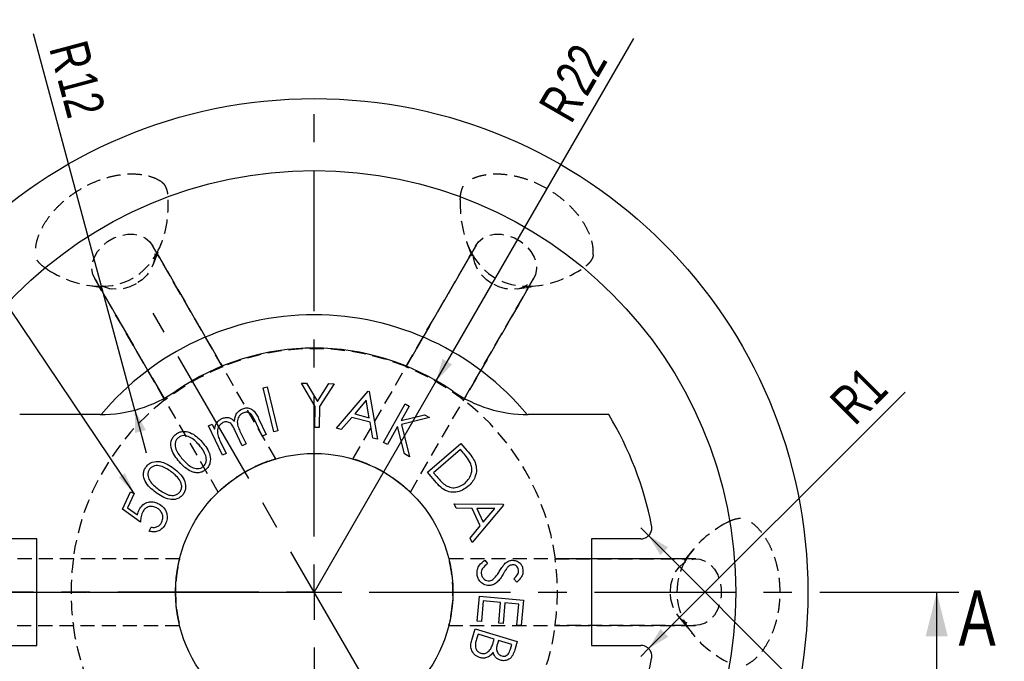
# Model space of a CAD drawing. Header units: millimetres. Extents: x 8 to 412, y 8 to 289.
# Tile 4 of 6: x 67 to 156, y 131 to 189. Entities that reach past the tile are written whole.
import ezdxf

# ---------------------------------------------------------------- set-up
doc = ezdxf.new("R2010")
doc.units = ezdxf.units.MM
doc.linetypes.add('CENTERX2', pattern=[20.32, 12.7, -2.54, 2.54, -2.54])
doc.linetypes.add('HIDDEN', pattern=[1.905, 1.27, -0.635])
for name, color, linetype in [('CENTERLINE', 4, 'CENTERX2'), ('DIMENSIONS', 2, 'Continuous'), ('HIDDEN', 3, 'HIDDEN'), ('TEXT', 2, 'Continuous')]:
    doc.layers.add(name, color=color, linetype=linetype)
doc.layers.add('OUTLINE', color=7, linetype='Continuous', lineweight=25)
doc.styles.add('SLDTEXTSTYLE0', font='TXT', dxfattribs={"width": 0.75})
doc.dimstyles.new('SLDDIMSTYLE1', dxfattribs={"dimtxt": 3.5, "dimasz": 2, "dimexe": 0, "dimexo": 0.0625, "dimgap": 0.875, "dimtad": 1, "dimrnd": 1e-09, "dimzin": 12, "dimdsep": 46, "dimtxsty": 'SLDTEXTSTYLE0', "dimsah": 1, "dimcen": 0, "dimadec": 0, "dimazin": 3, "dimtfac": 1, "dimtofl": 0, "dimtmove": 0, "dimatfit": 3, "dimfxl": 0, "dimfrac": 2, "dimtolj": 1, "dimtzin": 12, "dimarcsym": 0})
doc.dimstyles.new('SLDDIMSTYLE2', dxfattribs={"dimtxt": 3.5, "dimasz": 2, "dimexe": 0, "dimexo": 0.0625, "dimgap": 0.875, "dimtad": 1, "dimrnd": 1e-09, "dimzin": 12, "dimdsep": 46, "dimtxsty": 'SLDTEXTSTYLE0', "dimsah": 1, "dimcen": 0, "dimadec": 0, "dimazin": 3, "dimtfac": 1, "dimtofl": 0, "dimtmove": 1, "dimatfit": 3, "dimfxl": 0, "dimfrac": 2, "dimtolj": 1, "dimtzin": 12, "dimarcsym": 0})
doc.dimstyles.new('SLDDIMSTYLE4', dxfattribs={"dimtxt": 3.5, "dimasz": 2, "dimexe": 0, "dimexo": 0.0625, "dimgap": 0.875, "dimtad": 1, "dimrnd": 1e-09, "dimzin": 12, "dimdsep": 46, "dimtxsty": 'SLDTEXTSTYLE0', "dimsah": 1, "dimcen": 0, "dimadec": 0, "dimazin": 3, "dimtfac": 1, "dimtofl": 0, "dimtmove": 0, "dimatfit": 3, "dimfxl": 0, "dimfrac": 2, "dimtolj": 1, "dimtzin": 12, "dimarcsym": 0})
doc.dimstyles.new('SLDDIMSTYLE5', dxfattribs={"dimtxt": 0.18, "dimasz": 2, "dimexe": 0, "dimexo": 0.0625, "dimgap": 0, "dimtad": 0, "dimtih": 1, "dimtoh": 1, "dimdec": 0, "dimrnd": 1e-09, "dimzin": 0, "dimdsep": 46, "dimtxsty": 'Standard', "dimsah": 1, "dimcen": 0.09, "dimadec": 0, "dimazin": 0, "dimtfac": 2, "dimtdec": 0, "dimtofl": 0, "dimtmove": 0, "dimatfit": 3, "dimfxl": 0, "dimfrac": 2, "dimtolj": 1, "dimtzin": 0, "dimarcsym": 0})

# ---------------------------------------------------------------- blocks, each defined once
blk = doc.blocks.new('_D_1')
at = {"layer": 'DIMENSIONS'}
for q in [(122.6, 187.349), (93.779, 137.43)]:
    blk.add_line((104.779, 156.482), q, dxfattribs=at)
blk.add_solid([(104.779, 156.482), (106.212, 157.964), (105.346, 158.464)], dxfattribs=at)
at = {"layer": 'DIMENSIONS', "char_height": 3.5, "attachment_point": 1, "rotation": 60, "style": 'SLDTEXTSTYLE0'}
for s, insert in [('22', (115.317, 183.751)), ('R', (113.9, 181.297))]:
    blk.add_mtext(s, dxfattribs=dict(at, insert=insert))
blk = doc.blocks.new('_D_2')
at = {"layer": 'DIMENSIONS'}
for q in [(68.474, 187.757), (78.636, 149.976)]:
    blk.add_line((77.597, 153.839), q, dxfattribs=at)
blk.add_solid([(77.597, 153.839), (77.634, 151.777), (78.599, 152.037)], dxfattribs=at)
at = {"layer": 'DIMENSIONS', "char_height": 3.5, "attachment_point": 1, "rotation": 285, "style": 'SLDTEXTSTYLE0'}
for s, insert in [('R', (73.243, 187.391)), ('12', (73.976, 184.654))]:
    blk.add_mtext(s, dxfattribs=dict(at, insert=insert))
blk = doc.blocks.new('_D_4')
at = {"layer": 'DIMENSIONS'}
for q in [(147.048, 155.465), (123.213, 131.63)]:
    blk.add_line((123.92, 132.337), q, dxfattribs=at)
blk.add_solid([(123.92, 132.337), (125.687, 133.397), (124.98, 134.105)], dxfattribs=at)
at = {"layer": 'DIMENSIONS', "insert": (140.033, 154.815), "char_height": 3.5, "attachment_point": 1, "rotation": 45, "style": 'SLDTEXTSTYLE0'}
blk.add_mtext('R1', dxfattribs=at)
blk = doc.blocks.new('_D_5')
at = {"layer": 'DIMENSIONS'}
for q in [(123.213, 143.23), (144.995, 121.447)]:
    blk.add_line((123.92, 142.523), q, dxfattribs=at)
blk.add_solid([(123.92, 142.523), (124.98, 140.755), (125.687, 141.462)], dxfattribs=at)
at = {"layer": 'DIMENSIONS', "insert": (144.344, 128.46), "char_height": 3.5, "attachment_point": 1, "rotation": 315, "style": 'SLDTEXTSTYLE0'}
blk.add_mtext('R1', dxfattribs=at)
blk = doc.blocks.new('SW_CENTERMARKSYMBOL_0')
at = {"layer": 'CENTERLINE', "color": 0}
for p, q in [((0, 5), (0, 44.954)), ((0, 0), (0, 2.5)), ((-5, 0), (-40.5, 0)), ((0, 0), (-2.5, 0)), ((0, 0), (0, -2.5)), ((0, 0), (2.5, 0)), ((5, 0), (40.5, 0)), ((0, -5), (0, -40.5))]:
    blk.add_line(p, q, dxfattribs=at)

msp = doc.modelspace()

# ---------------------------------------------------------------- linework, layer by layer
at = {"layer": 'CENTERLINE'}
for p, q in [((108.18869, 112.47056), (79.25191, 162.59053)), ((37.76754, 137.4297), (151.89456, 137.4297)), ((60.59304, 137.4297), (93.64707, 137.4297))]:
    msp.add_line(p, q, dxfattribs=at)
at = {"layer": 'CENTERLINE', "linetype": 'Continuous'}
msp.add_line((149.89456, 129.4297), (149.89456, 137.4297), dxfattribs=at)
at = {"layer": 'CENTERLINE'}
msp.add_solid([(149.89456, 137.4297), (148.89456, 133.4297), (150.89456, 133.4297)], dxfattribs=at)
at = {"layer": 'HIDDEN'}
for p, q in [((90.30836, 149.44019), (79.17635, 168.7214)), ((79.25421, 166.94048), (80.01907, 168.92626)), ((108.38068, 168.7214), (97.24862, 149.44009)), ((107.53796, 168.92626), (108.30283, 166.94048)), ((79.59372, 167.9985), (79.58995, 168.00502)), ((79.58995, 168.00502), (85.50458, 157.76058)), ((85.51941, 157.7349), (79.59372, 167.9985)), ((102.03763, 157.7349), (107.96332, 167.9985)), ((107.96708, 168.00502), (102.05245, 157.76058)), ((107.96332, 167.9985), (107.96708, 168.00502)), ((73.38143, 165.09401), (75.48359, 164.76351)), ((73.9802, 165.7214), (85.11226, 146.44009)), ((102.44482, 146.44019), (113.57684, 165.7214)), ((112.07344, 164.76351), (114.17561, 165.09401)), ((74.39757, 164.9985), (74.3938, 165.00502)), ((74.3938, 165.00502), (80.30843, 154.76058)), ((80.32326, 154.7349), (74.39757, 164.9985)), ((107.23378, 154.7349), (113.15947, 164.9985)), ((113.16323, 165.00502), (107.2486, 154.76058)), ((113.15947, 164.9985), (113.16323, 165.00502)), ((85.50458, 157.76058), (85.51941, 157.7349)), ((102.05245, 157.76058), (102.03763, 157.7349)), ((80.30843, 154.76058), (80.32326, 154.7349)), ((107.2486, 154.76058), (107.23378, 154.7349)), ((127.93506, 141.26195), (126.59775, 139.60667)), ((81.64206, 140.4297), (59.37803, 140.4297)), ((72.03449, 140.4297), (72.06415, 140.4297)), ((128.179, 140.4297), (105.91487, 140.4297)), ((115.49289, 140.4297), (127.34427, 140.4297)), ((115.52254, 140.4297), (115.49289, 140.4297)), ((127.3518, 140.4297), (115.52254, 140.4297)), ((127.34427, 140.4297), (127.3518, 140.4297)), ((126.59775, 135.25274), (127.93506, 133.59746)), ((59.37803, 134.4297), (81.64216, 134.4297)), ((72.03449, 134.4297), (72.06415, 134.4297)), ((105.91498, 134.4297), (128.179, 134.4297)), ((115.49289, 134.4297), (127.34427, 134.4297)), ((115.52254, 134.4297), (115.49289, 134.4297)), ((127.3518, 134.4297), (115.52254, 134.4297)), ((127.34427, 134.4297), (127.3518, 134.4297))]:
    msp.add_line(p, q, dxfattribs=at)
at = {"layer": 'HIDDEN', "flags": 128}
for points in [[(77.72734, 165.23116), (77.14197, 164.95523), (76.53023, 164.78527), (75.92075, 164.72922), (75.34201, 164.7897), (74.82108, 164.96389), (74.3823, 165.24363), (74.04622, 165.61585), (73.82853, 166.06315), (73.73941, 166.5646), (73.78303, 167.09676), (73.95736, 167.63476), (74.25424, 168.15342), (74.65979, 168.62851), (75.15504, 169.0378), (75.71685, 169.36215), (76.31893, 169.58641), (76.93314, 169.70008), (77.53075, 169.69786), (78.08383, 169.57983), (78.56651, 169.35153), (78.95623, 169.02362), (79.23475, 168.61145), (79.38906, 168.13428), (79.41194, 167.61442), (79.30232, 167.07619), (79.06533, 166.54474), (78.71204, 166.04494), (78.25899, 165.60014), (77.72734, 165.23116)], [(109.82969, 165.23116), (109.29805, 165.60014), (108.84499, 166.04494), (108.49171, 166.54474), (108.25472, 167.07619), (108.1451, 167.61442), (108.16798, 168.13428), (108.32229, 168.61145), (108.60081, 169.02362), (108.99052, 169.35153), (109.4732, 169.57983), (110.02628, 169.69786), (110.6239, 169.70008), (111.23811, 169.58641), (111.84019, 169.36215), (112.40199, 169.0378), (112.89725, 168.62851), (113.30279, 168.15342), (113.59967, 167.63476), (113.774, 167.09676), (113.81763, 166.5646), (113.72851, 166.06315), (113.51082, 165.61585), (113.17473, 165.24363), (112.73596, 164.96389), (112.21503, 164.7897), (111.63629, 164.72922), (111.0268, 164.78527), (110.41507, 164.95523), (109.82969, 165.23116)], [(125.88087, 137.4297), (125.9346, 138.07462), (126.09327, 138.68937), (126.34948, 139.24523), (126.69122, 139.71619), (127.10254, 140.08024), (127.56419, 140.32035), (128.05459, 140.4253), (128.5508, 140.39018), (129.02963, 140.21663), (129.46869, 139.91277), (129.84744, 139.4928), (130.14818, 138.97637), (130.35684, 138.38761), (130.46367, 137.75406), (130.46367, 137.10535), (130.35684, 136.4718), (130.14818, 135.88304), (129.84744, 135.36661), (129.46869, 134.94664), (129.02963, 134.64277), (128.5508, 134.46922), (128.05459, 134.4341), (127.56419, 134.53905), (127.10254, 134.77917), (126.69122, 135.14322), (126.34948, 135.61418), (126.09327, 136.17004), (125.9346, 136.78479), (125.88087, 137.4297)]]:
    msp.add_lwpolyline(points, dxfattribs=at)
at = {"layer": 'HIDDEN'}
for radius, start, end in [(21.95, 67.8554454, 112.1445546), (21.92063, 112.1339617, 127.8660383), (21.92063, 52.1339617, 67.8660383), (21.95, 127.8554454, 172.1445546), (21.95, 7.8554454, 52.1445546), (21.92063, 172.1339617, 187.8660383), (21.92063, 352.1339617, 7.8660383), (21.95, 187.8554454, 232.1445546), (21.95, 307.8554454, 352.1445546)]:
    msp.add_arc((93.77852, 137.4297), radius, start, end, dxfattribs=at)
for centre, major_axis, start_param, end_param in [((71.41916, 176.15725), (-6.00543, 10.40171), 3.52352498, 4.03791479), ((116.13788, 176.15725), (6.00543, 10.40171), 2.24527051, 2.75966032), ((71.49225, 176.03064), (-5.94115, 10.29038), 2.75531091, 3.5278744), ((116.06478, 176.03064), (5.94115, 10.29038), 2.75531091, 3.5278744), ((71.41916, 176.15725), (-6.00543, 10.40171), 2.24527051, 2.75966032), ((116.13788, 176.15725), (6.00543, 10.40171), 3.52352498, 4.03791479), ((138.49723, 137.4297), (12.01087, 0), 2.24527051, 2.75966032), ((138.35104, 137.4297), (11.88231, 0), 2.75531091, 3.5278744), ((138.49723, 137.4297), (12.01087, 0), 3.52352498, 4.03791479)]:
    msp.add_ellipse(centre, major_axis=major_axis, ratio=0.67014833, start_param=start_param, end_param=end_param, dxfattribs=at)
for points, knots in [([(80.01011, 174.42824), (79.81709, 174.53986), (79.43112, 174.76304), (78.66013, 175.00038), (77.7261, 175.12843), (76.65798, 175.1044), (75.55081, 174.92106), (74.47249, 174.60665), (73.42781, 174.16448), (72.45585, 173.62742), (71.56271, 172.99948), (70.76513, 172.30649), (70.07844, 171.56057), (69.50603, 170.77819), (69.06764, 169.98227), (68.77583, 169.21246), (68.61893, 168.49164), (68.62034, 168.06574), (68.62104, 167.85277)], [0, 0, 0, 0, 0.06128923, 0.12255993, 0.19451722, 0.26643906, 0.33219826, 0.39794021, 0.45927824, 0.52061278, 0.58008389, 0.63956063, 0.69927321, 0.75899913, 0.82086584, 0.88275244, 0.94136845, 1, 1, 1, 1]), ([(118.93599, 167.85277), (118.93614, 168.07573), (118.93644, 168.52159), (118.75649, 169.30795), (118.40036, 170.18087), (117.84548, 171.09387), (117.13313, 171.96104), (116.32168, 172.73768), (115.41641, 173.42132), (114.46532, 173.99453), (113.47494, 174.45405), (112.476, 174.79827), (111.48668, 175.02001), (110.52291, 175.12453), (109.61443, 175.10624), (108.80185, 174.97405), (108.09915, 174.74951), (107.73102, 174.53534), (107.54693, 174.42824)], [0, 0, 0, 0, 0.06128927, 0.12255998, 0.19451721, 0.26643907, 0.33219831, 0.39794022, 0.45927825, 0.52061281, 0.58008378, 0.6395606, 0.69927327, 0.75899903, 0.8208659, 0.88275248, 0.94136849, 1, 1, 1, 1]), ([(80.01011, 174.42824), (80.10094, 174.35055), (80.28293, 174.19488), (80.4796, 173.75976), (80.58672, 173.2747), (80.60555, 172.94829), (80.61383, 172.80482)], [0, 0, 0, 0, 0.27001147, 0.54099666, 0.79825553, 1, 1, 1, 1]), ([(106.94321, 172.80482), (106.94584, 172.86552), (106.95699, 173.1226), (107.02194, 173.57119), (107.19498, 174.04955), (107.38935, 174.31228), (107.51195, 174.40251), (107.54693, 174.42824)], [0, 0, 0, 0, 0.08557978, 0.3624268, 0.64019151, 0.89737005, 1, 1, 1, 1]), ([(69.72511, 166.51821), (69.67386, 166.55085), (69.4568, 166.68905), (69.10079, 166.96959), (68.77303, 167.35862), (68.64269, 167.65831), (68.62585, 167.80961), (68.62104, 167.85277)], [0, 0, 0, 0, 0.08558046, 0.36242722, 0.64019148, 0.89736988, 1, 1, 1, 1]), ([(118.93599, 167.85277), (118.91412, 167.73526), (118.87029, 167.49981), (118.59181, 167.11193), (118.2253, 166.77663), (117.95203, 166.59712), (117.83192, 166.51821)], [0, 0, 0, 0, 0.27001192, 0.54099533, 0.7982552, 1, 1, 1, 1]), ([(87.52852, 148.25502), (87.29023, 148.11097), (86.81431, 147.82325), (86.20796, 147.38326), (85.6538, 146.93759), (85.30657, 146.62219), (85.13633, 146.4619), (85.09414, 146.41978), (85.17652, 146.50116), (85.4366, 146.74223), (85.86027, 147.11114), (86.42815, 147.54758), (86.9658, 147.91577), (87.48352, 148.23414), (88.02127, 148.53059), (88.63593, 148.83027), (89.19048, 149.0615), (89.64094, 149.22767), (90.00251, 149.34707), (90.25953, 149.42544), (90.33666, 149.44613), (90.25204, 149.42267), (90.01846, 149.35196), (89.56035, 149.20351), (88.86041, 148.92949), (88.16253, 148.6077), (87.72152, 148.36238), (87.52852, 148.25502)], [0, 0, 0, 0, 0.03407831, 0.06806356, 0.10408246, 0.15978097, 0.19968015, 0.23964054, 0.2915634, 0.34348088, 0.40575985, 0.44633034, 0.47469122, 0.49795275, 0.52125916, 0.54950071, 0.59211583, 0.62879918, 0.66555476, 0.71758462, 0.7696044, 0.80692831, 0.8442002, 0.89696078, 0.9381146, 0.97291702, 1, 1, 1, 1]), ([(100.02852, 148.25502), (99.78462, 148.38936), (99.29749, 148.65766), (98.61327, 148.96278), (97.95022, 149.21986), (97.50347, 149.36287), (97.27953, 149.43016), (97.22196, 149.44563), (97.33363, 149.41498), (97.67245, 149.31028), (98.20377, 149.12783), (98.86567, 148.85424), (99.45336, 148.57273), (99.98793, 148.28355), (100.51354, 147.96606), (101.08041, 147.58359), (101.55793, 147.21896), (101.92706, 146.91194), (102.21126, 146.65851), (102.40763, 146.47511), (102.46412, 146.41865), (102.40149, 146.48021), (102.22347, 146.64714), (101.86585, 146.96964), (101.27857, 147.4388), (100.65095, 147.88229), (100.21799, 148.14156), (100.02852, 148.25502)], [0, 0, 0, 0, 0.03407832, 0.06806358, 0.10408247, 0.15978099, 0.19968016, 0.23964055, 0.29156342, 0.34348089, 0.40575986, 0.44633035, 0.47469123, 0.49795275, 0.52125917, 0.54950072, 0.59211583, 0.62879919, 0.66555477, 0.71758463, 0.7696044, 0.80692832, 0.84420021, 0.89696079, 0.93811461, 0.97291703, 1, 1, 1, 1]), ([(130.99661, 143.71631), (131.0505, 143.74438), (131.27871, 143.86326), (131.69967, 144.0313), (132.20046, 144.12063), (132.52518, 144.08367), (132.66462, 144.0226), (132.7044, 144.00518)], [0, 0, 0, 0, 0.08558019, 0.36242707, 0.64019115, 0.89737032, 1, 1, 1, 1]), ([(132.7044, 130.85422), (132.89756, 130.96558), (133.28384, 131.18825), (133.87487, 131.73727), (134.45278, 132.48214), (134.96603, 133.41918), (135.36083, 134.46968), (135.62771, 135.56074), (135.76712, 136.68655), (135.78799, 137.79682), (135.69075, 138.88427), (135.48939, 139.92149), (135.18676, 140.88914), (134.7954, 141.77605), (134.3253, 142.55367), (133.80454, 143.19129), (133.25874, 143.68757), (132.88919, 143.8993), (132.7044, 144.00518)], [0, 0, 0, 0, 0.06128925, 0.12255993, 0.19451723, 0.26643912, 0.33219825, 0.39794028, 0.45927827, 0.52061284, 0.58008382, 0.63956066, 0.69927324, 0.75899909, 0.82086592, 0.8827525, 0.94136841, 1, 1, 1, 1]), ([(81.27852, 137.4297), (81.28413, 137.15132), (81.29533, 136.5953), (81.3732, 135.85019), (81.48209, 135.14743), (81.58162, 134.68903), (81.63531, 134.46144), (81.6507, 134.40385), (81.62141, 134.51589), (81.54267, 134.86166), (81.43502, 135.41302), (81.341, 136.12304), (81.29096, 136.77275), (81.2741, 137.38029), (81.28625, 137.99423), (81.33405, 138.67638), (81.41107, 139.27224), (81.49239, 139.74544), (81.56977, 140.11827), (81.63041, 140.38004), (81.65105, 140.45718), (81.62907, 140.37216), (81.57351, 140.13453), (81.47302, 139.66357), (81.36036, 138.92039), (81.2901, 138.15512), (81.28204, 137.65053), (81.27852, 137.4297)], [0, 0, 0, 0, 0.03407832, 0.06806357, 0.10408246, 0.15978098, 0.19968015, 0.23964054, 0.29156341, 0.34348089, 0.40575986, 0.44633036, 0.47469122, 0.49795274, 0.52125918, 0.54950071, 0.59211584, 0.62879919, 0.66555477, 0.71758463, 0.7696044, 0.80692831, 0.84420021, 0.89696079, 0.93811461, 0.97291703, 1, 1, 1, 1]), ([(106.27852, 137.4297), (106.27291, 137.70809), (106.2617, 138.26411), (106.18383, 139.00922), (106.07494, 139.71198), (105.97542, 140.17038), (105.92172, 140.39796), (105.90634, 140.45556), (105.93563, 140.34352), (106.01436, 139.99775), (106.12201, 139.44639), (106.21604, 138.73637), (106.26608, 138.08666), (106.28293, 137.47912), (106.27079, 136.86518), (106.22299, 136.18303), (106.14596, 135.58716), (106.06464, 135.11397), (105.98727, 134.74114), (105.92662, 134.47937), (105.90598, 134.40223), (105.92797, 134.48724), (105.98353, 134.72488), (106.08401, 135.19584), (106.19668, 135.93902), (106.26694, 136.70429), (106.27499, 137.20888), (106.27852, 137.4297)], [0, 0, 0, 0, 0.03407832, 0.06806357, 0.10408246, 0.15978098, 0.19968015, 0.23964054, 0.29156341, 0.34348089, 0.40575986, 0.44633036, 0.47469122, 0.49795274, 0.52125918, 0.54950071, 0.59211584, 0.62879919, 0.66555477, 0.71758463, 0.7696044, 0.80692831, 0.84420021, 0.89696079, 0.93811461, 0.97291703, 1, 1, 1, 1])]:
    msp.add_open_spline(points, degree=3, knots=knots, dxfattribs=at)
at = {"layer": 'OUTLINE'}
for p, q in [((92.62711, 156.2688), (93.08624, 156.26078)), ((93.87551, 154.16944), (92.62711, 156.2688)), ((93.08624, 156.26078), (94.07503, 154.60373)), ((94.07503, 154.60373), (95.10387, 156.22633)), ((95.56381, 156.21831), (94.26733, 154.16302)), ((95.10387, 156.22633), (95.56381, 156.21831)), ((89.17871, 155.8596), (89.5465, 155.94694)), ((90.12342, 151.89486), (89.17871, 155.8596)), ((89.5465, 155.94694), (90.49121, 151.9822)), ((95.79202, 152.2045), (98.63577, 155.54745)), ((98.63577, 155.54745), (98.72952, 155.52181)), ((98.72952, 155.52181), (99.48273, 151.20851)), ((98.4635, 154.72213), (97.42984, 153.51219)), ((98.73994, 153.15883), (98.4635, 154.72213)), ((93.84265, 152.26799), (93.87551, 154.16944)), ((94.26733, 154.16302), (94.23448, 152.26158)), ((100.03479, 150.93474), (101.9779, 154.39708)), ((102.33047, 154.19916), (101.6013, 152.90028)), ((101.9779, 154.39708), (102.33047, 154.19916)), ((74.49122, 153.4297), (68.40136, 153.4297)), ((89.09864, 151.4887), (88.41034, 152.93181)), ((88.7581, 153.09767), (89.4464, 151.65456)), ((97.15821, 153.18847), (96.21911, 152.08911)), ((98.80885, 152.74296), (97.15821, 153.18847)), ((97.42984, 153.51219), (98.73994, 153.15883)), ((99.07087, 151.31988), (98.80885, 152.74296)), ((101.6013, 152.90028), (103.71268, 153.42352)), ((104.18063, 153.1607), (101.64537, 152.54051)), ((103.71268, 153.42352), (104.18063, 153.1607)), ((119.15567, 153.4297), (113.06582, 153.4297)), ((84.23406, 152.41178), (84.5714, 152.57283)), ((85.49448, 149.76915), (84.23406, 152.41178)), ((84.5714, 152.57283), (84.78935, 152.1161)), ((87.29416, 150.62812), (86.64912, 151.98069)), ((87.13791, 151.82363), (87.6315, 150.78918)), ((90.49121, 151.9822), (90.12342, 151.89486)), ((94.23448, 152.26158), (93.84265, 152.26799)), ((96.21911, 152.08911), (95.79202, 152.2045)), ((101.29361, 152.3514), (100.38736, 150.73682)), ((101.90819, 149.88345), (101.29361, 152.3514)), ((101.64537, 152.54051), (102.36733, 149.62544)), ((85.29816, 151.0496), (85.83182, 149.93021)), ((89.4464, 151.65456), (89.09864, 151.4887)), ((99.48273, 151.20851), (99.07087, 151.31988)), ((100.38736, 150.73682), (100.03479, 150.93474)), ((87.6315, 150.78918), (87.29416, 150.62812)), ((103.98624, 148.24241), (107.00627, 150.83055)), ((106.9614, 150.29048), (104.5199, 148.19753)), ((107.1449, 150.07654), (106.9614, 150.29048)), ((107.00627, 150.83055), (107.54313, 150.20475)), ((85.83182, 149.93021), (85.49448, 149.76915)), ((102.36733, 149.62544), (101.90819, 149.88345)), ((104.80996, 147.28167), (103.98624, 148.24241)), ((104.5199, 148.19753), (104.81877, 147.84818)), ((76.48472, 144.90502), (77.21389, 146.46833)), ((77.21389, 146.46833), (77.55764, 146.30807)), ((77.55764, 146.30807), (76.95748, 145.02201)), ((78.12094, 143.73675), (76.48472, 144.90502)), ((76.95748, 145.02201), (77.85812, 144.38499)), ((106.38893, 145.38789), (110.79037, 145.35824)), ((106.57563, 144.98565), (106.38893, 145.38789)), ((108.02515, 144.97203), (106.57563, 144.98565)), ((110.83124, 145.2701), (108.00351, 141.91033)), ((108.7471, 143.41674), (108.02515, 144.97203)), ((110.04518, 144.95841), (108.44903, 144.97203)), ((108.44903, 144.97203), (109.02194, 143.73805)), ((109.02194, 143.73805), (110.04518, 144.95841)), ((110.79037, 145.35824), (110.83124, 145.2701)), ((78.89257, 142.92506), (79.06565, 143.29605)), ((107.82323, 142.29815), (108.7471, 143.41674)), ((68.77852, 142.2297), (64.34452, 142.2297)), ((68.77852, 132.6297), (68.77852, 142.2297)), ((108.00351, 141.91033), (107.82323, 142.29815)), ((118.77852, 142.2297), (118.77852, 132.6297)), ((123.21251, 142.2297), (118.77852, 142.2297)), ((109.16849, 140.31034), (109.40407, 139.99544)), ((112.05712, 138.33999), (111.77987, 138.63726)), ((108.45685, 134.80713), (108.66278, 137.06995)), ((108.66278, 137.06995), (112.64114, 136.70777)), ((112.64114, 136.70777), (112.43361, 134.42812)), ((109.01855, 136.63725), (108.84867, 134.77187)), ((110.57944, 136.49463), (109.01855, 136.63725)), ((110.40957, 134.62924), (110.57944, 136.49463)), ((110.96887, 136.45937), (110.799, 134.59399)), ((112.21246, 136.34639), (110.96887, 136.45937)), ((112.04098, 134.46418), (112.21246, 136.34639)), ((107.97456, 133.08712), (108.29267, 134.12879)), ((108.29267, 134.12879), (112.08674, 132.96933)), ((108.84867, 134.77187), (108.45685, 134.80713)), ((110.799, 134.59399), (110.40957, 134.62924)), ((112.43361, 134.42812), (112.04098, 134.46418)), ((108.55068, 133.64321), (108.40725, 133.17446)), ((110.00501, 133.1993), (108.55068, 133.64321)), ((109.94011, 132.98536), (110.00501, 133.1993)), ((64.34452, 132.6297), (68.77852, 132.6297)), ((110.38642, 133.08231), (110.32072, 132.86597)), ((111.60117, 132.71132), (110.38642, 133.08231)), ((111.46735, 132.27302), (111.60117, 132.71132)), ((112.08674, 132.96933), (111.85838, 132.22174)), ((118.77852, 132.6297), (123.21251, 132.6297))]:
    msp.add_line(p, q, dxfattribs=at)
for radius in [44.5, 38, 12.5]:
    msp.add_circle((93.77852, 137.4297), radius, dxfattribs=at)
for centre, radius, start, end in [((93.77852, 137.4297), 25, 39.7925784, 140.2074216), ((93.77852, 137.4297), 22, 55.4396782, 124.5603218), ((74.49122, 165.4297), 12, 270, 304.5603218), ((113.06582, 165.4297), 12, 235.4396782, 270), ((93.77852, 137.4297), 31, 11.147378, 31.072951), ((123.21251, 143.2297), 1, 270, 280.1924041), ((123.21251, 131.6297), 1, 79.8075959, 90), ((93.77852, 137.4297), 31, 328.927049, 348.852622)]:
    msp.add_arc(centre, radius, start, end, dxfattribs=at)
for points, knots in [([(86.58262, 152.83806), (86.59727, 152.96343), (86.62655, 153.21399), (86.81661, 153.63687), (87.08844, 153.82311), (87.25409, 153.93662)], [0, 0, 0, 0, 0.28118387, 0.56193676, 1, 1, 1, 1]), ([(87.34384, 153.57364), (87.27132, 153.53194), (87.12628, 153.44855), (86.96996, 153.24801), (86.86724, 153.0191), (86.81909, 152.68565), (86.93061, 152.27501), (87.0687, 151.97433), (87.13791, 151.82363)], [0, 0, 0, 0, 0.12497565, 0.2499786, 0.37502741, 0.50009803, 0.74945164, 1, 1, 1, 1]), ([(87.25409, 153.93662), (87.36933, 153.9794), (87.59965, 154.06492), (87.97498, 154.01467), (88.31608, 153.81535), (88.56488, 153.48204), (88.69363, 153.22592), (88.7581, 153.09767)], [0, 0, 0, 0, 0.18651845, 0.37279043, 0.55917503, 0.77926976, 1, 1, 1, 1]), ([(88.41034, 152.93181), (88.35758, 153.03819), (88.25237, 153.25034), (88.08289, 153.50817), (87.86908, 153.62184), (87.63133, 153.67241), (87.45867, 153.61309), (87.34384, 153.57364)], [0, 0, 0, 0, 0.25110625, 0.50078358, 0.62598775, 0.75125948, 1, 1, 1, 1]), ([(68.40136, 153.4297), (68.38072, 153.4297), (68.20473, 153.4297), (67.88183, 153.4297), (67.52803, 153.4297), (67.30792, 153.4297), (67.23226, 153.4297), (67.2277, 153.4297), (67.22668, 153.4297)], [0, 0, 0, 0, 0.036364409, 0.310064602, 0.568766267, 0.757096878, 0.946110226, 1, 1, 1, 1]), ([(84.97765, 152.65937), (85.04954, 152.75451), (85.17796, 152.92444), (85.36324, 153.02804), (85.4448, 153.07363)], [0, 0, 0, 0, 0.55984997, 1, 1, 1, 1]), ([(85.53935, 152.71306), (85.40949, 152.62006), (85.14942, 152.43383), (85.00487, 151.95078), (85.10181, 151.4804), (85.23259, 151.19346), (85.29816, 151.0496)], [0, 0, 0, 0, 0.24868547, 0.49803675, 0.74833659, 1, 1, 1, 1]), ([(85.4448, 153.07363), (85.55484, 153.11297), (85.77487, 153.19163), (86.20966, 153.16262), (86.44137, 152.96098), (86.58262, 152.83806)], [0, 0, 0, 0, 0.28088693, 0.56162191, 1, 1, 1, 1]), ([(86.64912, 151.98069), (86.59256, 152.09392), (86.47964, 152.31996), (86.31291, 152.59896), (86.09742, 152.74218), (85.91098, 152.79152), (85.71684, 152.78496), (85.59852, 152.73703), (85.53935, 152.71306)], [0, 0, 0, 0, 0.25054014, 0.50014801, 0.6250743, 0.75000107, 0.87495883, 1, 1, 1, 1]), ([(120.33035, 153.4297), (120.32333, 153.4297), (120.30806, 153.4297), (120.17816, 153.4297), (119.95889, 153.4297), (119.64745, 153.4297), (119.36321, 153.4297), (119.19274, 153.4297), (119.15567, 153.4297)], [0, 0, 0, 0, 0.144408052, 0.314238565, 0.495634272, 0.700101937, 0.934781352, 1, 1, 1, 1]), ([(81.24917, 151.61654), (81.34317, 151.68706), (81.53117, 151.8281), (81.98897, 151.95693), (82.58778, 151.85732), (83.18682, 151.47496), (83.50598, 151.13258), (83.66583, 150.96109)], [0, 0, 0, 0, 0.125180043, 0.250352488, 0.498908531, 0.749016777, 1, 1, 1, 1]), ([(84.78935, 152.1161), (84.80985, 152.22283), (84.84644, 152.41335), (84.93757, 152.58422), (84.97765, 152.65937)], [0, 0, 0, 0, 0.5602123, 1, 1, 1, 1]), ([(81.62978, 149.16541), (81.48029, 149.34343), (81.18186, 149.69882), (80.85445, 150.32427), (80.82707, 150.9279), (81.00559, 151.36485), (81.16796, 151.53263), (81.24917, 151.61654)], [0, 0, 0, 0, 0.25106545, 0.50122084, 0.74965021, 0.87480619, 1, 1, 1, 1]), ([(81.50958, 151.3425), (81.44718, 151.27405), (81.32228, 151.13706), (81.20986, 150.77879), (81.27195, 150.30559), (81.55924, 149.82872), (81.79686, 149.54851), (81.91583, 149.4082)], [0, 0, 0, 0, 0.12502628, 0.25024745, 0.49861622, 0.74895761, 1, 1, 1, 1]), ([(83.39099, 150.70868), (83.26552, 150.84342), (83.01483, 151.11263), (82.56449, 151.4361), (82.10757, 151.56755), (81.73759, 151.50072), (81.58555, 151.39522), (81.50958, 151.3425)], [0, 0, 0, 0, 0.25092609, 0.50134411, 0.74984461, 0.87500636, 1, 1, 1, 1]), ([(83.66583, 150.96109), (83.81567, 150.78107), (84.11479, 150.42169), (84.42014, 149.78019), (84.441, 149.17406), (84.25665, 148.73626), (84.09354, 148.56723), (84.01199, 148.48272)], [0, 0, 0, 0, 0.25098113, 0.50106258, 0.74960875, 0.87481156, 1, 1, 1, 1]), ([(83.9551, 149.8425), (83.86891, 150.01675), (83.7149, 150.32811), (83.49002, 150.59233), (83.39099, 150.70868)], [0, 0, 0, 0, 0.55962368, 1, 1, 1, 1]), ([(107.85804, 149.06853), (107.74095, 149.26796), (107.53169, 149.6244), (107.26317, 149.93828), (107.1449, 150.07654)], [0, 0, 0, 0, 0.55951847, 1, 1, 1, 1]), ([(107.54313, 150.20475), (107.70259, 150.01841), (107.98712, 149.68592), (108.18912, 149.29824), (108.27791, 149.12782)], [0, 0, 0, 0, 0.56043621, 1, 1, 1, 1]), ([(78.62318, 148.73192), (78.70041, 148.81966), (78.85488, 148.99514), (79.27433, 149.21376), (79.87784, 149.23893), (80.53839, 148.98698), (80.91895, 148.7188), (81.10956, 148.58448)], [0, 0, 0, 0, 0.125173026, 0.250346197, 0.498890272, 0.749020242, 1, 1, 1, 1]), ([(84.01199, 148.48272), (83.91864, 148.41287), (83.73197, 148.27318), (83.38902, 148.18129), (83.03786, 148.18754), (82.59087, 148.32442), (82.10118, 148.65348), (81.7871, 148.99457), (81.62978, 149.16541)], [0, 0, 0, 0, 0.124924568, 0.249817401, 0.374757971, 0.499832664, 0.749476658, 1, 1, 1, 1]), ([(81.91583, 149.4082), (82.04033, 149.27273), (82.28897, 149.00217), (82.72571, 148.65676), (83.18744, 148.53587), (83.55712, 148.60211), (83.70869, 148.70897), (83.78442, 148.76237)], [0, 0, 0, 0, 0.25105718, 0.50140383, 0.74973142, 0.87495052, 1, 1, 1, 1]), ([(83.78442, 148.76237), (83.85659, 148.84504), (84.00105, 149.01055), (84.09281, 149.40646), (84.00729, 149.67724), (83.9551, 149.8425)], [0, 0, 0, 0, 0.28004039, 0.56059734, 1, 1, 1, 1]), ([(108.27791, 149.12782), (108.33877, 148.90837), (108.46049, 148.46949), (108.31514, 147.83643), (108.02489, 147.3284), (107.76733, 147.08254), (107.63849, 146.95955)], [0, 0, 0, 0, 0.27956932, 0.55912213, 0.77945335, 1, 1, 1, 1]), ([(79.49257, 146.42262), (79.31077, 146.56554), (78.94784, 146.85084), (78.50222, 147.39344), (78.35201, 147.9755), (78.43719, 148.4373), (78.56118, 148.63371), (78.62318, 148.73192)], [0, 0, 0, 0, 0.25106046, 0.50119683, 0.74963614, 0.87481365, 1, 1, 1, 1]), ([(78.93248, 148.51798), (78.88563, 148.43863), (78.79187, 148.27981), (78.75548, 147.90786), (78.91314, 147.45984), (79.29018, 147.05418), (79.57828, 146.82929), (79.72254, 146.71669)], [0, 0, 0, 0, 0.12500687, 0.25020912, 0.49871256, 0.74900418, 1, 1, 1, 1]), ([(80.89401, 148.2824), (80.74427, 148.388), (80.44508, 148.599), (79.94064, 148.82229), (79.46908, 148.85899), (79.12168, 148.71935), (78.99552, 148.58507), (78.93248, 148.51798)], [0, 0, 0, 0, 0.25092601, 0.50134415, 0.74981671, 0.87499829, 1, 1, 1, 1]), ([(81.61917, 147.55484), (81.49975, 147.70667), (81.28636, 147.97797), (81.01397, 148.18933), (80.89401, 148.2824)], [0, 0, 0, 0, 0.55962745, 1, 1, 1, 1]), ([(81.10956, 148.58448), (81.29208, 148.43986), (81.65648, 148.15112), (82.08605, 147.58953), (82.22677, 147.00322), (82.1375, 146.53939), (82.01257, 146.34189), (81.9501, 146.24314)], [0, 0, 0, 0, 0.25098389, 0.50108286, 0.74959087, 0.87479134, 1, 1, 1, 1]), ([(107.37246, 147.26244), (107.5074, 147.39489), (107.77701, 147.65953), (107.97886, 148.15682), (108.00682, 148.64841), (107.90764, 148.92846), (107.85804, 149.06853)], [0, 0, 0, 0, 0.28022453, 0.5598715, 0.7798592, 1, 1, 1, 1]), ([(81.67206, 146.4683), (81.72565, 146.56347), (81.83289, 146.75393), (81.84202, 147.15821), (81.70364, 147.4045), (81.61917, 147.55484)], [0, 0, 0, 0, 0.28012777, 0.56060774, 1, 1, 1, 1]), ([(104.81877, 147.84818), (104.95859, 147.68399), (105.20808, 147.39101), (105.50928, 147.15197), (105.64169, 147.04689)], [0, 0, 0, 0, 0.56039405, 1, 1, 1, 1]), ([(79.72254, 146.71669), (79.87103, 146.60991), (80.16762, 146.39662), (80.58356, 146.19254), (80.94755, 146.13132), (81.22221, 146.16214), (81.48329, 146.26634), (81.60917, 146.40101), (81.67206, 146.4683)], [0, 0, 0, 0, 0.25051695, 0.50036382, 0.62544679, 0.75033047, 0.87526312, 1, 1, 1, 1]), ([(107.63849, 146.95955), (107.47661, 146.83755), (107.15307, 146.5937), (106.56208, 146.42249), (105.91063, 146.43133), (105.28922, 146.75381), (104.97007, 147.10533), (104.80996, 147.28167)], [0, 0, 0, 0, 0.18698325, 0.37373881, 0.56025749, 0.77940065, 1, 1, 1, 1]), ([(105.64169, 147.04689), (105.80032, 146.97133), (106.1176, 146.8202), (106.76865, 146.84638), (107.14364, 147.10477), (107.37246, 147.26244)], [0, 0, 0, 0, 0.28045053, 0.56091933, 1, 1, 1, 1]), ([(77.98712, 144.84092), (78.08555, 145.00443), (78.28228, 145.33126), (78.78143, 145.56165), (79.27398, 145.5873), (79.55221, 145.48024), (79.69145, 145.42666)], [0, 0, 0, 0, 0.279671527, 0.559016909, 0.779306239, 1, 1, 1, 1]), ([(81.9501, 146.24314), (81.87364, 146.15596), (81.72075, 145.98164), (81.3029, 145.76852), (80.70303, 145.75219), (80.05692, 146.02213), (79.68091, 146.28897), (79.49257, 146.42262)], [0, 0, 0, 0, 0.12522773, 0.25039916, 0.49877504, 0.74895231, 1, 1, 1, 1]), ([(77.85812, 144.38499), (77.87356, 144.47263), (77.90112, 144.62912), (77.96085, 144.77621), (77.98712, 144.84092)], [0, 0, 0, 0, 0.56005491, 1, 1, 1, 1]), ([(79.50395, 145.06288), (79.37357, 145.10918), (79.11319, 145.20166), (78.72497, 145.10546), (78.44263, 144.88446), (78.33932, 144.69472), (78.2876, 144.59974)], [0, 0, 0, 0, 0.27991063, 0.55902209, 0.77925084, 1, 1, 1, 1]), ([(80.04482, 143.75679), (80.08842, 143.8989), (80.17576, 144.18351), (80.04231, 144.58993), (79.80894, 144.89373), (79.60567, 145.00647), (79.50395, 145.06288)], [0, 0, 0, 0, 0.27899886, 0.55876854, 0.77921127, 1, 1, 1, 1]), ([(79.69145, 145.42666), (79.86857, 145.31839), (80.22247, 145.10206), (80.50467, 144.57459), (80.54307, 144.03411), (80.42782, 143.72968), (80.37014, 143.5773)], [0, 0, 0, 0, 0.279901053, 0.559269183, 0.779405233, 1, 1, 1, 1]), ([(78.2876, 144.59974), (78.23485, 144.44278), (78.14053, 144.16216), (78.12693, 143.86688), (78.12094, 143.73675)], [0, 0, 0, 0, 0.55931955, 1, 1, 1, 1]), ([(80.37014, 143.5773), (80.28589, 143.43299), (80.11753, 143.1446), (79.70039, 142.91192), (79.27501, 142.83735), (79.0201, 142.89581), (78.89257, 142.92506)], [0, 0, 0, 0, 0.2798297, 0.5592483, 0.77948657, 1, 1, 1, 1]), ([(79.06565, 143.29605), (79.17544, 143.27623), (79.39457, 143.23666), (79.69201, 143.35014), (79.91459, 143.53055), (80.00141, 143.68139), (80.04482, 143.75679)], [0, 0, 0, 0, 0.28016742, 0.55921954, 0.77964868, 1, 1, 1, 1]), ([(123.38947, 142.24549), (123.47631, 142.26839), (123.64957, 142.3141), (123.88884, 142.47535), (124.10304, 142.72759), (124.22112, 143.06309), (124.21636, 143.30676), (124.19394, 143.42154), (124.19364, 143.42304)], [0, 0, 0, 0, 0.13953679, 0.27840336, 0.47415329, 0.74308313, 0.99664394, 1, 1, 1, 1]), ([(108.45615, 139.0355), (108.45511, 139.18032), (108.45303, 139.46991), (108.69175, 139.94552), (108.98761, 140.17193), (109.16849, 140.31034)], [0, 0, 0, 0, 0.27993964, 0.55977855, 1, 1, 1, 1]), ([(110.99381, 140.0323), (111.09088, 140.10917), (111.2643, 140.24653), (111.48095, 140.28583), (111.57635, 140.30313)], [0, 0, 0, 0, 0.55969683, 1, 1, 1, 1]), ([(111.57635, 140.30313), (111.71709, 140.30066), (111.99845, 140.29573), (112.33161, 140.06529), (112.53565, 139.76435), (112.57666, 139.54824), (112.59718, 139.44015)], [0, 0, 0, 0, 0.27961611, 0.55896382, 0.77939872, 1, 1, 1, 1]), ([(109.40407, 139.99544), (109.23933, 139.86906), (109.00969, 139.69289), (108.83739, 139.35706), (108.8359, 139.19393), (108.83516, 139.11242)], [0, 0, 0, 0, 0.55952161, 0.77993346, 1, 1, 1, 1]), ([(109.95375, 138.62525), (110.07248, 138.75288), (110.28467, 138.981), (110.44655, 139.2469), (110.51785, 139.36403)], [0, 0, 0, 0, 0.55951472, 1, 1, 1, 1]), ([(110.51785, 139.36403), (110.59697, 139.49592), (110.73816, 139.73129), (110.91574, 139.94038), (110.99381, 140.0323)], [0, 0, 0, 0, 0.56036478, 1, 1, 1, 1]), ([(111.14686, 139.5964), (111.08081, 139.49516), (110.96286, 139.31436), (110.85304, 139.12851), (110.80471, 139.04672)], [0, 0, 0, 0, 0.55992211, 1, 1, 1, 1]), ([(111.63324, 139.89688), (111.52528, 139.86793), (111.3317, 139.81603), (111.20354, 139.66375), (111.14686, 139.5964)], [0, 0, 0, 0, 0.55772274, 1, 1, 1, 1]), ([(112.18933, 139.4065), (112.17468, 139.48328), (112.14544, 139.63665), (111.99843, 139.805), (111.81736, 139.89904), (111.69463, 139.8976), (111.63324, 139.89688)], [0, 0, 0, 0, 0.280163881, 0.559567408, 0.779697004, 1, 1, 1, 1]), ([(111.77987, 138.63726), (111.90563, 138.75426), (112.08082, 138.91723), (112.19325, 139.20571), (112.19063, 139.33956), (112.18933, 139.4065)], [0, 0, 0, 0, 0.55986819, 0.77990419, 1, 1, 1, 1]), ([(112.59718, 139.44015), (112.59778, 139.32019), (112.59898, 139.08031), (112.4158, 138.68259), (112.19323, 138.47), (112.05712, 138.33999)], [0, 0, 0, 0, 0.27980955, 0.55955455, 1, 1, 1, 1]), ([(109.63003, 138.02669), (109.46773, 138.03217), (109.14269, 138.04315), (108.76938, 138.32046), (108.52441, 138.66028), (108.47891, 138.91039), (108.45615, 139.0355)], [0, 0, 0, 0, 0.279155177, 0.55905113, 0.779421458, 1, 1, 1, 1]), ([(108.83516, 139.11242), (108.85716, 139.01091), (108.90116, 138.80795), (109.09207, 138.57976), (109.33366, 138.4539), (109.49706, 138.45221), (109.57875, 138.45137)], [0, 0, 0, 0, 0.27996962, 0.55975715, 0.77992507, 1, 1, 1, 1]), ([(109.57875, 138.45137), (109.65624, 138.4682), (109.79479, 138.4983), (109.90512, 138.58641), (109.95375, 138.62525)], [0, 0, 0, 0, 0.559286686, 1, 1, 1, 1]), ([(110.80471, 139.04672), (110.72545, 138.91838), (110.56702, 138.66185), (110.29805, 138.33792), (109.97929, 138.1035), (109.74638, 138.05228), (109.63003, 138.02669)], [0, 0, 0, 0, 0.280478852, 0.560616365, 0.78050462, 1, 1, 1, 1]), ([(108.40725, 133.17446), (108.36808, 133.04127), (108.29009, 132.77615), (108.30235, 132.37826), (108.5017, 132.06181), (108.70055, 131.96808), (108.79988, 131.92126)], [0, 0, 0, 0, 0.28162834, 0.56059794, 0.78050815, 1, 1, 1, 1]), ([(108.6861, 131.52382), (108.52096, 131.59964), (108.19043, 131.75138), (107.93266, 132.21016), (107.87346, 132.67401), (107.94083, 132.9493), (107.97456, 133.08712)], [0, 0, 0, 0, 0.27909256, 0.5585772, 0.77899982, 1, 1, 1, 1]), ([(108.79988, 131.92126), (108.89757, 131.90325), (109.09302, 131.86723), (109.43935, 131.99578), (109.59359, 132.20081), (109.6877, 132.3259)], [0, 0, 0, 0, 0.28032205, 0.56088927, 1, 1, 1, 1]), ([(109.6877, 132.3259), (109.74276, 132.44594), (109.84113, 132.66039), (109.90985, 132.88602), (109.94011, 132.98536)], [0, 0, 0, 0, 0.55970461, 1, 1, 1, 1]), ([(110.32072, 132.86597), (110.28838, 132.75404), (110.22389, 132.53078), (110.2021, 132.23146), (110.27968, 132.00939), (110.41121, 131.81181), (110.57155, 131.7341), (110.67809, 131.68247)], [0, 0, 0, 0, 0.25112428, 0.50093758, 0.62628937, 0.75168527, 1, 1, 1, 1]), ([(110.67809, 131.68247), (110.74663, 131.66731), (110.88353, 131.63703), (111.09267, 131.69303), (111.33334, 131.88892), (111.41208, 132.11461), (111.46735, 132.27302)], [0, 0, 0, 0, 0.18695104, 0.373425, 0.56021903, 1, 1, 1, 1]), ([(124.19364, 131.43637), (124.19394, 131.43787), (124.21636, 131.55265), (124.22112, 131.79632), (124.10304, 132.13181), (123.88884, 132.38406), (123.64957, 132.54531), (123.47631, 132.59101), (123.38947, 132.61392)], [0, 0, 0, 0, 0.003356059, 0.256916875, 0.525846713, 0.721596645, 0.860463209, 1, 1, 1, 1]), ([(109.90886, 132.01901), (109.82774, 131.91293), (109.66587, 131.70123), (109.33605, 131.51351), (108.99314, 131.45614), (108.78845, 131.50126), (108.6861, 131.52382)], [0, 0, 0, 0, 0.28052109, 0.55978305, 0.77987807, 1, 1, 1, 1]), ([(110.55709, 131.28744), (110.46762, 131.3229), (110.2887, 131.3938), (110.03128, 131.63606), (109.95524, 131.87392), (109.90886, 132.01901)], [0, 0, 0, 0, 0.28067945, 0.56122243, 1, 1, 1, 1]), ([(111.85838, 132.22174), (111.80556, 132.05999), (111.70041, 131.73802), (111.38157, 131.36563), (110.953, 131.21546), (110.68908, 131.26344), (110.55709, 131.28744)], [0, 0, 0, 0, 0.28138282, 0.56013635, 0.780025, 1, 1, 1, 1])]:
    msp.add_open_spline(points, degree=3, knots=knots, dxfattribs=at)

# ---------------------------------------------------------------- block references
at = {"layer": 'CENTERLINE'}
msp.add_blockref('SW_CENTERMARKSYMBOL_0', (93.77852, 137.4297), dxfattribs=at)

# ---------------------------------------------------------------- texts
at = {"layer": 'CENTERLINE', "insert": (151.86641, 137.59784), "char_height": 5, "attachment_point": 1, "style": 'SLDTEXTSTYLE0'}
msp.add_mtext('A', dxfattribs=at)

# ---------------------------------------------------------------- dimensions: what is measured, and where the dimension line sits
at = {"layer": 'DIMENSIONS'}
for center, mpoint, dimstyle, picture, middle in [((93.77852, 137.4297), (104.77852, 156.48226), 'SLDDIMSTYLE1', '_D_1', (119.84183, 182.57268)), ((74.49122, 165.4297), (77.59704, 153.83859), 'SLDDIMSTYLE2', '_D_2', (69.89778, 182.57268)), ((123.21251, 131.6297), (123.91962, 132.33681), 'SLDDIMSTYLE4', '_D_4', (145.21883, 153.63602)), ((123.21251, 143.2297), (123.91962, 142.5226), 'SLDDIMSTYLE4', '_D_5', (143.17502, 123.26722))]:
    dim = msp.add_radius_dim(center=center, mpoint=mpoint, dimstyle=dimstyle, dxfattribs=at)
    dim.commit()
    dim.dimension.update_dxf_attribs({"geometry": picture, "text_midpoint": middle, "dimtype": 164})

# ---------------------------------------------------------------- leaders
at = {"layer": 'TEXT'}
msp.add_leader([(77.55764, 146.30807), (56.92796, 176.87662)], dimstyle='SLDDIMSTYLE5', dxfattribs=at)

doc.saveas('drawing.dxf')
